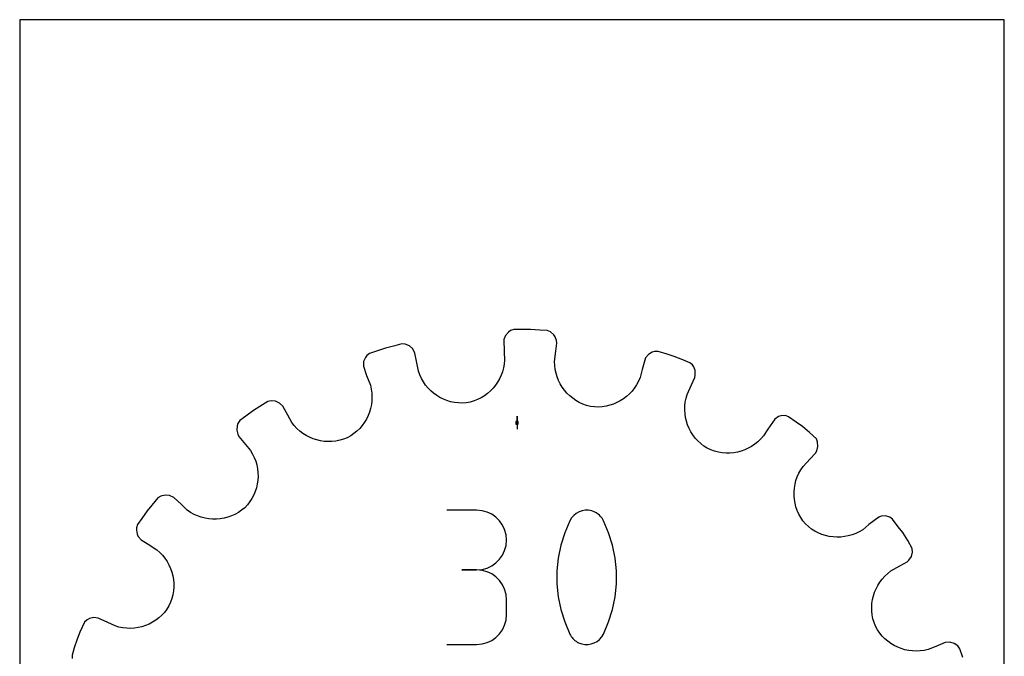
# Model space of a CAD drawing. Extents: x 0 to 216, y 0 to 279.
# Tile 2 of 2: x 0 to 216, y 140 to 279. Entities that reach past the tile are written whole.
import ezdxf

# ---------------------------------------------------------------- set-up
doc = ezdxf.new("R2010")
doc.units = 0

msp = doc.modelspace()

# ---------------------------------------------------------------- linework, layer by layer
at = {"layer": 'annotation', "color": 1}
for p, q in [((109.051908, 190.959435), (109.051908, 192.388185)), ((109.051908, 190.959435), (109.051908, 192.388185)), ((109.051908, 192.388185), (109.051908, 190.959435)), ((109.051908, 190.959435), (109.051908, 189.530685)), ((100.199139, 171.760015), (93.650608, 171.760015)), ((101.376908, 171.654301), (100.199139, 171.760015)), ((102.485148, 171.349649), (101.376908, 171.654301)), ((103.505426, 170.864795), (102.485148, 171.349649)), ((104.419309, 170.218478), (103.505426, 170.864795)), ((121.489689, 170.631632), (121.015268, 170.092166)), ((122.042149, 171.072299), (121.489689, 170.631632)), ((122.656938, 171.408946), (122.042149, 171.072299)), ((123.318349, 171.636352), (122.656938, 171.408946)), ((124.010674, 171.749296), (123.318349, 171.636352)), ((124.718205, 171.742558), (124.010674, 171.749296)), ((125.425233, 171.610917), (124.718205, 171.742558)), ((126.116051, 171.349153), (125.425233, 171.610917)), ((126.380507, 171.210183), (126.116051, 171.349153)), ((126.116051, 171.349153), (126.116051, 171.349153)), ((126.634278, 171.050558), (126.380507, 171.210183)), ((126.876132, 170.871542), (126.634278, 171.050558)), ((127.104834, 170.674398), (126.876132, 170.871542)), ((127.319153, 170.460389), (127.104834, 170.674398)), ((105.208366, 169.429435), (104.419309, 170.218478)), ((105.854163, 168.516401), (105.208366, 169.429435)), ((106.338267, 167.498114), (105.854163, 168.516401)), ((120.634592, 169.459122), (119.504162, 166.800796)), ((121.015268, 170.092166), (120.634592, 169.459122)), ((120.634592, 169.459122), (120.634592, 169.459122)), ((127.517854, 170.230778), (127.319153, 170.460389)), ((127.699707, 169.98683), (127.517854, 170.230778)), ((127.863477, 169.729806), (127.699707, 169.98683)), ((128.007931, 169.460971), (127.863477, 169.729806)), ((129.14384, 166.797166), (128.007931, 169.460971)), ((128.007931, 169.460971), (128.007931, 169.460971)), ((106.642248, 166.393312), (106.338267, 167.498114)), ((106.74767, 165.220731), (106.642248, 166.393312)), ((119.504162, 166.800796), (118.65634, 164.065376)), ((129.995772, 164.057636), (129.14384, 166.797166)), ((106.642248, 164.042645), (106.74767, 165.220731)), ((106.74767, 165.220731), (106.74767, 165.220731)), ((105.854163, 161.912047), (106.338267, 162.933555)), ((106.338267, 162.933555), (106.642248, 164.042645)), ((118.65634, 164.065376), (118.091126, 161.274673)), ((130.563726, 161.264194), (129.995772, 164.057636)), ((103.505426, 159.558858), (104.419309, 160.206113)), ((104.419309, 160.206113), (105.208366, 160.996705)), ((105.208366, 160.996705), (105.854163, 161.912047)), ((118.091126, 161.274673), (117.808518, 158.4505)), ((130.847703, 158.438651), (130.563726, 161.264194)), ((100.199139, 158.662953), (96.92025, 158.662953)), ((96.92025, 158.662953), (100.199139, 158.662953)), ((100.199139, 158.662953), (101.376908, 158.768693)), ((101.376908, 158.557238), (100.199139, 158.662953)), ((100.199139, 158.662953), (100.199139, 158.662953)), ((101.376908, 158.768693), (102.485148, 159.073523)), ((102.485148, 158.252586), (101.376908, 158.557238)), ((102.485148, 159.073523), (103.505426, 159.558858)), ((103.505426, 157.767733), (102.485148, 158.252586)), ((104.419309, 157.121416), (103.505426, 157.767733)), ((117.808518, 158.4505), (117.808518, 155.614668)), ((130.847703, 155.602818), (130.847703, 158.438651)), ((105.208366, 156.332372), (104.419309, 157.121416)), ((105.854163, 155.419338), (105.208366, 156.332372)), ((117.808518, 155.614668), (118.091126, 152.788987)), ((130.563726, 152.778508), (130.847703, 155.602818)), ((106.338267, 154.401052), (105.854163, 155.419338)), ((106.642248, 153.29625), (106.338267, 154.401052)), ((106.74767, 152.123668), (106.642248, 153.29625)), ((106.74767, 148.844779), (106.74767, 152.123668)), ((106.74767, 152.123668), (106.74767, 152.123668)), ((118.091126, 152.788987), (118.65634, 149.995271)), ((129.995772, 149.987531), (130.563726, 152.778508)), ((118.65634, 149.995271), (119.504162, 147.25533)), ((129.14384, 147.2517), (129.995772, 149.987531)), ((106.338267, 146.56665), (106.642248, 147.671711)), ((106.642248, 147.671711), (106.74767, 148.844779)), ((119.504162, 147.25533), (120.634592, 144.590977)), ((128.007931, 144.592826), (129.14384, 147.2517)), ((105.208366, 144.635314), (105.854163, 145.548287)), ((105.854163, 145.548287), (106.338267, 146.56665)), ((101.376908, 142.411148), (102.485148, 142.715648)), ((102.485148, 142.715648), (103.505426, 143.200304)), ((103.505426, 143.200304), (104.419309, 143.846423)), ((104.419309, 143.846423), (105.208366, 144.635314)), ((120.634592, 144.590977), (120.634592, 144.590977)), ((120.634592, 144.590977), (120.778521, 144.322677)), ((120.778521, 144.322677), (120.941081, 144.066935)), ((120.941081, 144.066935), (121.121586, 143.824526)), ((121.121586, 143.824526), (121.319352, 143.596227)), ((121.319352, 143.596227), (121.533693, 143.382814)), ((121.533693, 143.382814), (121.763925, 143.185064)), ((121.763925, 143.185064), (122.009363, 143.003752)), ((122.009363, 143.003752), (122.269322, 142.839655)), ((122.269322, 142.839655), (122.543116, 142.693549)), ((122.543116, 142.693549), (122.543116, 142.693549)), ((122.543116, 142.693549), (123.228492, 142.437337)), ((125.326266, 142.421469), (125.986437, 142.649801)), ((125.986437, 142.649801), (126.600579, 142.986293)), ((126.600579, 142.986293), (127.152803, 143.425755)), ((127.152803, 143.425755), (127.627217, 143.962996)), ((127.627217, 143.962996), (128.007931, 144.592826)), ((128.007931, 144.592826), (128.007931, 144.592826)), ((93.650608, 142.305495), (100.199139, 142.305495)), ((100.199139, 142.305495), (101.376908, 142.411148)), ((100.199139, 142.305495), (100.199139, 142.305495)), ((123.228492, 142.437337), (123.931403, 142.310047)), ((123.931403, 142.310047), (124.635958, 142.306488)), ((124.635958, 142.306488), (125.326266, 142.421469))]:
    msp.add_line(p, q, dxfattribs=at)
at = {"layer": 'boundary', "color": 5}
for p, q in [((106.527937, 210.112914), (106.168713, 209.197605)), ((107.169191, 210.8389), (106.527937, 210.112914)), ((107.604493, 211.173586), (107.169191, 210.8389)), ((108.316122, 211.397854), (107.604493, 211.173586)), ((110.377088, 211.41933), (108.316122, 211.397854)), ((112.007266, 211.436317), (110.377088, 211.41933)), ((114.063566, 211.295966), (112.007266, 211.436317)), ((115.690053, 211.184952), (114.063566, 211.295966)), ((116.387554, 210.920202), (115.690053, 211.184952)), ((117.131107, 210.276567), (116.387554, 210.920202)), ((117.401181, 209.798967), (117.131107, 210.276567)), ((117.687803, 208.980848), (117.401181, 209.798967)), ((80.224227, 207.338126), (78.270756, 206.681122)), ((82.223094, 207.840356), (80.224227, 207.338126)), ((83.804152, 208.237609), (82.223094, 207.840356)), ((84.549344, 208.200872), (83.804152, 208.237609)), ((85.455806, 207.818905), (84.549344, 208.200872)), ((86.179901, 207.154709), (85.455806, 207.818905)), ((106.168713, 209.197605), (106.211462, 206.505334)), ((117.565705, 206.648493), (117.780093, 208.424134)), ((117.780093, 208.424134), (117.687803, 208.980848)), ((75.807566, 205.275157), (75.421837, 204.386468)), ((76.118312, 205.728022), (75.807566, 205.275157)), ((76.725604, 206.161447), (76.118312, 205.728022)), ((78.270756, 206.681122), (76.725604, 206.161447)), ((86.645235, 206.25765), (86.179901, 207.154709)), ((86.990021, 204.502675), (86.645235, 206.25765)), ((106.211462, 206.505334), (106.323076, 204.720204)), ((117.294664, 204.403622), (117.565705, 206.648493)), ((137.256437, 205.18692), (136.465269, 202.613381)), ((137.880961, 205.946448), (137.256437, 205.18692)), ((138.715442, 206.439112), (137.880961, 205.946448)), ((139.232808, 206.622774), (138.715442, 206.439112)), ((139.978733, 206.61607), (139.232808, 206.622774)), ((141.945515, 205.999655), (139.978733, 206.61607)), ((143.501194, 205.512085), (141.945515, 205.999655)), ((145.413516, 204.743223), (143.501194, 205.512085)), ((75.421837, 204.386468), (75.363036, 203.405002)), ((75.363036, 203.405002), (76.061845, 201.297404)), ((87.42592, 202.283934), (86.990021, 204.502675)), ((106.090444, 202.990462), (105.866359, 202.162041)), ((106.243507, 203.844001), (106.090444, 202.990462)), ((106.323076, 204.720204), (106.243507, 203.844001)), ((117.32299, 203.523994), (117.294664, 204.403622)), ((117.426487, 202.662624), (117.32299, 203.523994)), ((146.926119, 204.135072), (145.413516, 204.743223)), ((147.507544, 203.667504), (146.926119, 204.135072)), ((147.791479, 203.197622), (147.507544, 203.667504)), ((148.102352, 202.400519), (147.791479, 203.197622)), ((76.061845, 201.297404), (76.893435, 199.194721)), ((87.724566, 201.455901), (87.42592, 202.283934)), ((88.089232, 200.668622), (87.724566, 201.455901)), ((105.574811, 201.362871), (105.218923, 200.596582)), ((105.866359, 202.162041), (105.574811, 201.362871)), ((117.601724, 201.822147), (117.426487, 202.662624)), ((117.846497, 201.007576), (117.601724, 201.822147)), ((118.157486, 200.221479), (117.846497, 201.007576)), ((136.019756, 200.881051), (135.673375, 200.072294)), ((136.465269, 202.613381), (136.019756, 200.881051)), ((147.307958, 199.240743), (148.060645, 200.863343)), ((148.060645, 200.863343), (148.144841, 201.421313)), ((148.144841, 201.421313), (148.102352, 202.400519)), ((76.893435, 199.194721), (77.088701, 198.336764)), ((88.515598, 199.923697), (88.089232, 200.668622)), ((89.000158, 199.224561), (88.515598, 199.923697)), ((89.538986, 198.573365), (89.000158, 199.224561)), ((104.325491, 199.174671), (103.794619, 198.526812)), ((104.801492, 199.866205), (104.325491, 199.174671)), ((105.218923, 200.596582), (104.801492, 199.866205)), ((118.532056, 199.468344), (118.157486, 200.221479)), ((118.967004, 198.750674), (118.532056, 199.468344)), ((119.4599, 198.073614), (118.967004, 198.750674)), ((135.263902, 199.307895), (134.794733, 198.589055)), ((135.673375, 200.072294), (135.263902, 199.307895)), ((146.356367, 197.189357), (147.307958, 199.240743)), ((77.088701, 198.336764), (77.206496, 197.477615)), ((77.206496, 197.477615), (77.249395, 196.620602)), ((77.249395, 196.620602), (77.219199, 195.770446)), ((90.12785, 197.972416), (89.538986, 198.573365)), ((90.763228, 197.424411), (90.12785, 197.972416)), ((91.441083, 196.932293), (90.763228, 197.424411)), ((92.15788, 196.498775), (91.441083, 196.932293)), ((92.909261, 196.125478), (92.15788, 196.498775)), ((101.901648, 196.875929), (101.18117, 196.435134)), ((102.579768, 197.374097), (101.901648, 196.875929)), ((103.211741, 197.92563), (102.579768, 197.374097)), ((103.794619, 198.526812), (103.211741, 197.92563)), ((120.007099, 197.43914), (119.4599, 198.073614)), ((120.606576, 196.852169), (120.007099, 197.43914)), ((121.255047, 196.316021), (120.606576, 196.852169)), ((133.072441, 196.734603), (132.406432, 196.224489)), ((133.695131, 197.300332), (133.072441, 196.734603)), ((134.270592, 197.919264), (133.695131, 197.300332)), ((134.794733, 198.589055), (134.270592, 197.919264)), ((146.111535, 196.344123), (146.356367, 197.189357)), ((52.643909, 194.485992), (51.262817, 193.619764)), ((54.389967, 195.58113), (52.643909, 194.485992)), ((55.109992, 195.77677), (54.389967, 195.58113)), ((56.089866, 195.693421), (55.109992, 195.77677)), ((56.983635, 195.285447), (56.089866, 195.693421)), ((57.703574, 194.576059), (56.983635, 195.285447)), ((58.803844, 192.600518), (57.703574, 194.576059)), ((77.117477, 194.931371), (76.946492, 194.107555)), ((77.219199, 195.770446), (77.117477, 194.931371)), ((93.691575, 195.815903), (92.909261, 196.125478)), ((94.501037, 195.572138), (93.691575, 195.815903)), ((95.333662, 195.397105), (94.501037, 195.572138)), ((96.18587, 195.293528), (95.333662, 195.397105)), ((97.053169, 195.263094), (96.18587, 195.293528)), ((97.931842, 195.308602), (97.053169, 195.263094)), ((98.792984, 195.487691), (97.931842, 195.308602)), ((99.623717, 195.737397), (98.792984, 195.487691)), ((100.42075, 196.054204), (99.623717, 195.737397)), ((101.18117, 196.435134), (100.42075, 196.054204)), ((121.949462, 195.833881), (121.255047, 196.316021)), ((122.687233, 195.410206), (121.949462, 195.833881)), ((123.465423, 195.04811), (122.687233, 195.410206)), ((124.281137, 194.751484), (123.465423, 195.04811)), ((125.131199, 194.523565), (124.281137, 194.751484)), ((126.005058, 194.427176), (125.131199, 194.523565)), ((126.872354, 194.408158), (126.005058, 194.427176)), ((127.728247, 194.463069), (126.872354, 194.408158)), ((128.569029, 194.590141), (127.728247, 194.463069)), ((129.390723, 194.78697), (128.569029, 194.590141)), ((130.189483, 195.05111), (129.390723, 194.78697)), ((130.960979, 195.380345), (130.189483, 195.05111)), ((131.701365, 195.772231), (130.960979, 195.380345)), ((132.406432, 196.224489), (131.701365, 195.772231)), ((145.832034, 193.789533), (145.850903, 194.639571)), ((145.850903, 194.639571), (145.943548, 195.492653)), ((145.943548, 195.492653), (146.111535, 196.344123)), ((49.608095, 192.390958), (48.299248, 191.418999)), ((51.262817, 193.619764), (49.608095, 192.390958)), ((59.674132, 191.03791), (58.803844, 192.600518)), ((76.402603, 192.523325), (76.034136, 191.771058)), ((76.70723, 193.303555), (76.402603, 192.523325)), ((76.946492, 194.107555), (76.70723, 193.303555)), ((145.885033, 192.945867), (145.832034, 193.789533)), ((146.008105, 192.113358), (145.885033, 192.945867)), ((166.412123, 192.295589), (165.583416, 191.766151)), ((166.923699, 192.494306), (166.412123, 192.295589)), ((167.906655, 192.520868), (166.923699, 192.494306)), ((168.614142, 192.284138), (167.906655, 192.520868)), ((170.294118, 191.090069), (168.614142, 192.284138)), ((47.699971, 190.292755), (47.607831, 189.32834)), ((47.85525, 190.819445), (47.699971, 190.292755)), ((48.299248, 191.418999), (47.85525, 190.819445)), ((60.214079, 190.342969), (59.674132, 191.03791)), ((60.804286, 189.706601), (60.214079, 190.342969)), ((75.112388, 190.368189), (74.563587, 189.725799)), ((75.603526, 191.051223), (75.112388, 190.368189)), ((76.034136, 191.771058), (75.603526, 191.051223)), ((146.200151, 191.296406), (146.008105, 192.113358)), ((146.459647, 190.500415), (146.200151, 191.296406)), ((146.784344, 189.728123), (146.459647, 190.500415)), ((165.583416, 191.766151), (164.035556, 189.56285)), ((171.622941, 190.145588), (170.294118, 191.090069)), ((173.204038, 188.823344), (171.622941, 190.145588)), ((47.607831, 189.32834), (47.808516, 188.485016)), ((47.808516, 188.485016), (48.031551, 187.96665)), ((48.031551, 187.96665), (49.17107, 186.588114)), ((61.43959, 189.130487), (60.804286, 189.706601)), ((62.116419, 188.615049), (61.43959, 189.130487)), ((62.830319, 188.161894), (62.116419, 188.615049)), ((63.575996, 187.772464), (62.830319, 188.161894)), ((72.584907, 188.087059), (71.821637, 187.650787)), ((73.297589, 188.581103), (72.584907, 188.087059)), ((73.958088, 189.128608), (73.297589, 188.581103)), ((74.563587, 189.725799), (73.958088, 189.128608)), ((147.172794, 188.984145), (146.784344, 189.728123)), ((147.624015, 188.274311), (147.172794, 188.984145)), ((148.135382, 187.60085), (147.624015, 188.274311)), ((163.076547, 188.05299), (162.497432, 187.391177)), ((164.035556, 189.56285), (163.076547, 188.05299)), ((174.682764, 187.428993), (173.204038, 188.823344)), ((49.17107, 186.588114), (50.611716, 184.845287)), ((64.349559, 187.447972), (63.575996, 187.772464)), ((65.146261, 187.189493), (64.349559, 187.447972)), ((65.962164, 186.998192), (65.146261, 187.189493)), ((66.79205, 186.875624), (65.962164, 186.998192)), ((67.631921, 186.82283), (66.79205, 186.875624)), ((68.477194, 186.841175), (67.631921, 186.82283)), ((69.323213, 186.931912), (68.477194, 186.841175)), ((70.165423, 187.09639), (69.323213, 186.931912)), ((70.999776, 187.335602), (70.165423, 187.09639)), ((71.821637, 187.650787), (70.999776, 187.335602)), ((148.706239, 186.970191), (148.135382, 187.60085)), ((149.334271, 186.385111), (148.706239, 186.970191)), ((150.018275, 185.850843), (149.334271, 186.385111)), ((150.756308, 185.371492), (150.018275, 185.850843)), ((160.498024, 185.777157), (159.759327, 185.36609)), ((161.203495, 186.252016), (160.498024, 185.777157)), ((161.871679, 186.790609), (161.203495, 186.252016)), ((162.497432, 187.391177), (161.871679, 186.790609)), ((174.961978, 186.730488), (174.682764, 187.428993)), ((174.775073, 184.819939), (175.037301, 185.764383)), ((175.037301, 185.764383), (174.961978, 186.730488)), ((50.611716, 184.845287), (51.062288, 184.089799)), ((51.062288, 184.089799), (51.440379, 183.308875)), ((151.558063, 185.010226), (150.756308, 185.371492)), ((152.37652, 184.723508), (151.558063, 185.010226)), ((153.207592, 184.511286), (152.37652, 184.723508)), ((154.04656, 184.372344), (153.207592, 184.511286)), ((154.889092, 184.305998), (154.04656, 184.372344)), ((155.730328, 184.310351), (154.889092, 184.305998)), ((156.565679, 184.384857), (155.730328, 184.310351)), ((157.390912, 184.528789), (156.565679, 184.384857)), ((158.201179, 184.740999), (157.390912, 184.528789)), ((158.992435, 185.02064), (158.201179, 184.740999)), ((159.759327, 185.36609), (158.992435, 185.02064)), ((173.305519, 183.004968), (174.522765, 184.315602)), ((174.522765, 184.315602), (174.775073, 184.819939)), ((51.440379, 183.308875), (51.746197, 182.50704)), ((51.746197, 182.50704), (51.980095, 181.68913)), ((51.980095, 181.68913), (52.14236, 180.85985)), ((171.766604, 181.347989), (173.305519, 183.004968)), ((52.14236, 180.85985), (52.233898, 180.023652)), ((52.233898, 180.023652), (52.255493, 179.184748)), ((170.497969, 179.079064), (170.849803, 179.862019)), ((170.849803, 179.862019), (171.272658, 180.619865)), ((171.272658, 180.619865), (171.766604, 181.347989)), ((52.08869, 177.519372), (51.901353, 176.701825)), ((52.206462, 178.348833), (52.08869, 177.519372)), ((52.255493, 179.184748), (52.206462, 178.348833)), ((169.866621, 176.627724), (170.006508, 177.457283)), ((170.006508, 177.457283), (170.217047, 178.276372)), ((170.217047, 178.276372), (170.497969, 179.079064)), ((31.907935, 175.086862), (30.950468, 174.863197)), ((32.884959, 174.974642), (31.907935, 175.086862)), ((33.788215, 174.522765), (32.884959, 174.974642)), ((51.322111, 175.119719), (50.930227, 174.364959)), ((51.645306, 175.900526), (51.322111, 175.119719)), ((51.901353, 176.701825), (51.645306, 175.900526)), ((169.797064, 175.791699), (169.866621, 176.627724)), ((169.797405, 174.953986), (169.797064, 175.791699)), ((169.867577, 174.119191), (169.797405, 174.953986)), ((29.004094, 172.873552), (27.958229, 171.622941)), ((30.326337, 174.454649), (29.004094, 172.873552)), ((30.950468, 174.863197), (30.326337, 174.454649)), ((35.445195, 172.98385), (33.788215, 174.522765)), ((36.755828, 171.766603), (35.445195, 172.98385)), ((49.94632, 172.949963), (49.354915, 172.299203)), ((50.471737, 173.640048), (49.94632, 172.949963)), ((50.930227, 174.364959), (50.471737, 173.640048)), ((170.007506, 173.29192), (169.867577, 174.119191)), ((170.217152, 172.477525), (170.007506, 173.29192)), ((27.958229, 171.622941), (26.76416, 169.942965)), ((37.483951, 171.272658), (36.755828, 171.766603)), ((38.241798, 170.849803), (37.483951, 171.272658)), ((39.024753, 170.497968), (38.241798, 170.849803)), ((47.200886, 170.843532), (46.424386, 170.495801)), ((47.951785, 171.259943), (47.200886, 170.843532)), ((48.671176, 171.745375), (47.951785, 171.259943)), ((49.354915, 172.299203), (48.671176, 171.745375)), ((170.495802, 171.679431), (170.217152, 172.477525)), ((170.843532, 170.902931), (170.495802, 171.679431)), ((171.259943, 170.152032), (170.843532, 170.902931)), ((25.819678, 168.614142), (25.582949, 167.906655)), ((26.76416, 169.942965), (25.819678, 168.614142)), ((39.827445, 170.217047), (39.024753, 170.497968)), ((40.646533, 170.006509), (39.827445, 170.217047)), ((41.476092, 169.866621), (40.646533, 170.006509)), ((42.312118, 169.797065), (41.476092, 169.866621)), ((43.14983, 169.797405), (42.312118, 169.797065)), ((43.984626, 169.867576), (43.14983, 169.797405)), ((44.811897, 170.007507), (43.984626, 169.867576)), ((45.626292, 170.217152), (44.811897, 170.007507)), ((46.424386, 170.495801), (45.626292, 170.217152)), ((171.745375, 169.432641), (171.259943, 170.152032)), ((172.299203, 168.748902), (171.745375, 169.432641)), ((172.949963, 168.157497), (172.299203, 168.748902)), ((186.223824, 168.631619), (184.845287, 167.492101)), ((188.376666, 170.248681), (186.223824, 168.631619)), ((188.895032, 170.471716), (188.376666, 170.248681)), ((189.876155, 170.526669), (188.895032, 170.471716)), ((190.819445, 170.248567), (189.876155, 170.526669)), ((191.419, 169.804569), (190.819445, 170.248567)), ((192.647806, 168.149847), (191.419, 169.804569)), ((25.582949, 167.906655), (25.59778, 167.357817)), ((25.59778, 167.357817), (25.766692, 166.519054)), ((25.766692, 166.519054), (25.965408, 166.007478)), ((173.640049, 167.632079), (172.949963, 168.157497)), ((174.364959, 167.17359), (173.640049, 167.632079)), ((175.119719, 166.781706), (174.364959, 167.17359)), ((175.900526, 166.458511), (175.119719, 166.781706)), ((176.701825, 166.202464), (175.900526, 166.458511)), ((182.50704, 166.35762), (181.689129, 166.123722)), ((183.308875, 166.663438), (182.50704, 166.35762)), ((184.089799, 167.041529), (183.308875, 166.663438)), ((184.845287, 167.492101), (184.089799, 167.041529)), ((193.619764, 166.841), (192.647806, 168.149847)), ((194.714901, 165.094942), (193.619764, 166.841)), ((25.965408, 166.007478), (26.632114, 165.247991)), ((26.632114, 165.247991), (28.141974, 164.288983)), ((28.141974, 164.288983), (30.050827, 163.076547)), ((177.519372, 166.015127), (176.701825, 166.202464)), ((178.348833, 165.897355), (177.519372, 166.015127)), ((179.184749, 165.848324), (178.348833, 165.897355)), ((180.023652, 165.869919), (179.184749, 165.848324)), ((180.85985, 165.961457), (180.023652, 165.869919)), ((181.689129, 166.123722), (180.85985, 165.961457)), ((195.667534, 163.395854), (194.714901, 165.094942)), ((30.050827, 163.076547), (30.71264, 162.497432)), ((30.71264, 162.497432), (31.313208, 161.871679)), ((195.513241, 161.619221), (195.739959, 162.561067)), ((195.739959, 162.561067), (195.667534, 163.395854)), ((31.313208, 161.871679), (31.851801, 161.203495)), ((31.851801, 161.203495), (32.32666, 160.498024)), ((32.32666, 160.498024), (32.737727, 159.759327)), ((193.013451, 159.529955), (194.576059, 160.400243)), ((194.576059, 160.400243), (194.972149, 160.802224)), ((194.972149, 160.802224), (195.513241, 161.619221)), ((32.737727, 159.759327), (33.083177, 158.992435)), ((33.083177, 158.992435), (33.362818, 158.201179)), ((33.362818, 158.201179), (33.575028, 157.390912)), ((189.706602, 157.299531), (190.342969, 157.889738)), ((190.342969, 157.889738), (191.03791, 158.429685)), ((191.03791, 158.429685), (193.013451, 159.529955)), ((33.575028, 157.390912), (33.718959, 156.565679)), ((33.718959, 156.565679), (33.793466, 155.730328)), ((33.793466, 155.730328), (33.797819, 154.889093)), ((188.161894, 155.273498), (188.615049, 155.987397)), ((188.615049, 155.987397), (189.130488, 156.664227)), ((189.130488, 156.664227), (189.706602, 157.299531)), ((33.731473, 154.04656), (33.592531, 153.207592)), ((33.797819, 154.889093), (33.731473, 154.04656)), ((187.189493, 152.957555), (187.447972, 153.754257)), ((187.447972, 153.754257), (187.772464, 154.527821)), ((187.772464, 154.527821), (188.161894, 155.273498)), ((33.09359, 151.558063), (32.732325, 150.756308)), ((33.380309, 152.37652), (33.09359, 151.558063)), ((33.592531, 153.207592), (33.380309, 152.37652)), ((186.82283, 150.471896), (186.875624, 151.311767)), ((186.875624, 151.311767), (186.998193, 152.141653)), ((186.998193, 152.141653), (187.189493, 152.957555)), ((31.718706, 149.334271), (31.133627, 148.706239)), ((32.252974, 150.018275), (31.718706, 149.334271)), ((32.732325, 150.756308), (32.252974, 150.018275)), ((186.841176, 149.626623), (186.82283, 150.471896)), ((186.931912, 148.780603), (186.841176, 149.626623)), ((14.175245, 147.182903), (13.199884, 145.013797)), ((14.807978, 147.732131), (14.175245, 147.182903)), ((15.277859, 148.016066), (14.807978, 147.732131)), ((16.241163, 148.211439), (15.277859, 148.016066)), ((17.240474, 148.060645), (16.241163, 148.211439)), ((19.29186, 147.109054), (17.240474, 148.060645)), ((20.91446, 146.356367), (19.29186, 147.109054)), ((29.119672, 147.172795), (28.375694, 146.784345)), ((29.829506, 147.624015), (29.119672, 147.172795)), ((30.502967, 148.135381), (29.829506, 147.624015)), ((31.133627, 148.706239), (30.502967, 148.135381)), ((187.096389, 147.938394), (186.931912, 148.780603)), ((187.335602, 147.104041), (187.096389, 147.938394)), ((187.650787, 146.28218), (187.335602, 147.104041)), ((13.199884, 145.013797), (12.591732, 143.501194)), ((21.759694, 146.111535), (20.91446, 146.356367)), ((22.611164, 145.943549), (21.759694, 146.111535)), ((23.464246, 145.850902), (22.611164, 145.943549)), ((24.314283, 145.832034), (23.464246, 145.850902)), ((25.157949, 145.885034), (24.314283, 145.832034)), ((25.990459, 146.008105), (25.157949, 145.885034)), ((26.80741, 146.200152), (25.990459, 146.008105)), ((27.603402, 146.459647), (26.80741, 146.200152)), ((28.375694, 146.784345), (27.603402, 146.459647)), ((188.087059, 145.51891), (187.650787, 146.28218)), ((188.581103, 144.806228), (188.087059, 145.51891)), ((189.128608, 144.145729), (188.581103, 144.806228)), ((12.591732, 143.501194), (11.975317, 141.534413)), ((189.725799, 143.54023), (189.128608, 144.145729)), ((190.368189, 142.991429), (189.725799, 143.54023)), ((191.051223, 142.50029), (190.368189, 142.991429)), ((191.771059, 142.069681), (191.051223, 142.50029)), ((202.960579, 142.699741), (200.857896, 141.868151)), ((203.966868, 142.792666), (202.960579, 142.699741)), ((204.916951, 142.542044), (203.966868, 142.792666)), ((205.728022, 141.985505), (204.916951, 142.542044)), ((11.975317, 141.534413), (11.487747, 139.978734)), ((192.523326, 141.701214), (191.771059, 142.069681)), ((193.303555, 141.396587), (192.523326, 141.701214)), ((194.107555, 141.157325), (193.303555, 141.396587)), ((194.931371, 140.98634), (194.107555, 141.157325)), ((195.770446, 140.884618), (194.931371, 140.98634)), ((196.620602, 140.854422), (195.770446, 140.884618)), ((197.477615, 140.897321), (196.620602, 140.854422)), ((198.336763, 141.015115), (197.477615, 140.897321)), ((199.19472, 141.210382), (198.336763, 141.015115)), ((200.857896, 141.868151), (199.19472, 141.210382)), ((206.161447, 141.378212), (205.728022, 141.985505)), ((206.818451, 139.424741), (206.161447, 141.378212)), ((11.487747, 139.978734), (11.481042, 139.232808))]:
    msp.add_line(p, q, dxfattribs=at)
at = {"layer": 'frame', "color": 5}
for p, q in [((215.9, 279.4), (0, 279.4)), ((0, 279.4), (0, 0)), ((215.9, 0), (215.9, 279.4))]:
    msp.add_line(p, q, dxfattribs=at)
at = {"layer": 'hole', "color": 5}
for p, q in [((109.337658, 191.245185), (108.766158, 191.245185)), ((108.766158, 191.245185), (108.766158, 190.673685)), ((108.766158, 190.673685), (109.337658, 190.673685)), ((109.337658, 190.673685), (109.337658, 191.245185))]:
    msp.add_line(p, q, dxfattribs=at)

doc.saveas('drawing.dxf')
